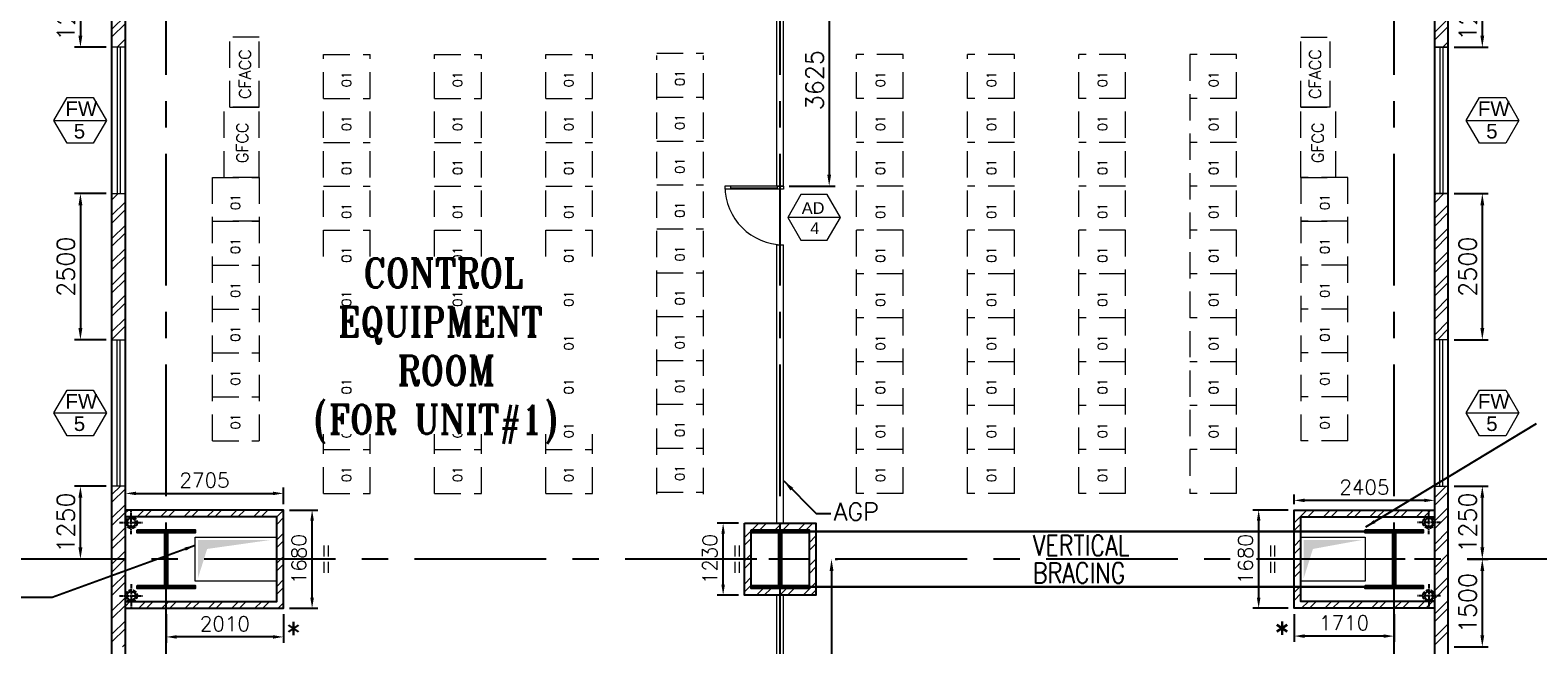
# Model space of a CAD drawing. Header units: inches. Extents: x 0 to 1564127, y -23460 to 23144100.
# Tile 130 of 215: x 535889 to 561673, y 159261 to 169768. Entities that reach past the tile are written whole.
import ezdxf
from ezdxf.enums import TextEntityAlignment as Align

# ---------------------------------------------------------------- set-up
doc = ezdxf.new("R2010")
doc.units = ezdxf.units.IN
doc.header["$LTSCALE"] = 1800
doc.header["$MEASUREMENT"] = 0
for name, pattern in [('CENTER', [2, 1.25, -0.25, 0.25, -0.25]), ('CENTER2', [1.125, 0.75, -0.125, 0.125, -0.125]), ('HIDDEN', [0.375, 0.25, -0.125]), ('HIDDEN2', [0.1875, 0.125, -0.0625])]:
    doc.linetypes.add(name, pattern=pattern)
doc.layers.get('0').update_dxf_attribs({"color": 253, "lineweight": 9})
for name, color, linetype in [('1', 7, 'Continuous'), ('BRACING', 1, 'HIDDEN'), ('CEN', 2, 'CENTER'), ('COL', 1, 'Continuous'), ('DIM', 4, 'Continuous'), ('GRID', 251, 'CENTER'), ('PNLT', 8, 'Continuous'), ('RAIN WATER', 6, 'Continuous'), ('TEXT', 3, 'Continuous'), ('WALL', 6, 'Continuous')]:
    doc.layers.add(name, color=color, linetype=linetype)
for name, color, linetype, lineweight in [('2CON', 1, 'Continuous', 13), ('A-DOOR', 31, 'Continuous', 9), ('A-DOOR-GLAZ', 31, 'Continuous', 18), ('A-WIN TAG', 3, 'Continuous', 13), ('A-WIN TAG TEXT', 3, 'Continuous', 13), ('HATCH-1', 252, 'Continuous', 9), ('LAYOUT', 8, 'Continuous', 9), ('LEADER', 4, 'Continuous', 15), ('OPENING EO', 2, 'Continuous', 18), ('PARTITION WALL', 4, 'Continuous', 9), ('PNL', 8, 'HIDDEN', 9), ('WALL HATCH', 251, 'Continuous', 13), ('WINDOW', 3, 'Continuous', 13)]:
    doc.layers.add(name, color=color, linetype=linetype, lineweight=lineweight)
doc.styles.add('ROAMNS', font='ROMANS.shx')
doc.styles.add('ROMANS', font='romans.shx')
doc.styles.add('ROMANT', font='romant')
doc.styles.get("Standard").update_dxf_attribs({"font": 'arial.ttf'})
doc.dimstyles.new('DIM INT 1', dxfattribs={"dimtxt": 300, "dimasz": 200, "dimexe": 100, "dimexo": 100, "dimgap": 100, "dimtad": 1, "dimdec": 0, "dimzin": 13, "dimdsep": 46, "dimlunit": 5, "dimtxsty": 'ROAMNS', "dimblk1": 'CLOSEDBLANK', "dimcen": 0.09, "dimclrd": 9, "dimclre": 9, "dimclrt": 4, "dimadec": 0, "dimazin": 0, "dimtfac": 1, "dimtdec": 0, "dimtix": 1, "dimtmove": 2, "dimatfit": 3, "dimfxl": 1, "dimtolj": 1, "dimtzin": 13, "dimarcsym": 0})
doc.dimstyles.new('DIM INT 2.5', dxfattribs={"dimtxt": 250, "dimasz": 180, "dimexe": 100, "dimexo": 100, "dimgap": 100, "dimtad": 1, "dimdec": 0, "dimzin": 13, "dimdsep": 46, "dimlunit": 5, "dimtxsty": 'ROAMNS', "dimcen": 0.09, "dimclrd": 9, "dimclre": 9, "dimclrt": 4, "dimadec": 0, "dimazin": 0, "dimtfac": 1, "dimtdec": 0, "dimtix": 1, "dimtmove": 2, "dimatfit": 3, "dimfxl": 1, "dimtolj": 1, "dimtzin": 13, "dimarcsym": 0})

# ---------------------------------------------------------------- blocks, each defined once
blk = doc.blocks.new('D E F G-ROW COLUMN UNIT2')
at = {"layer": 'COL'}
h = blk.add_hatch(dxfattribs=at)
h.set_pattern_fill('ANSI31', color=256, scale=200, angle=180, style=0)
h.set_pattern_definition([(225, (-557328.912, -127499.994), (17.6776695, -17.6776695), [])])
h.paths.add_polyline_path([(495, 500), (0, 500), (0, 446), (22, 450), (495, 450)])
h.paths.add_polyline_path([(0, 500), (-495, 500), (-495, 450), (0, 450)])
h.paths.add_polyline_path([(0, 450), (-22, 450), (-22, 0), (0, 0)])
h.paths.add_polyline_path([(22, 450), (0, 450), (0, 0), (22, 0)])
h.paths.add_polyline_path([(0, 0), (-22, 0), (-22, -450), (0, -450)])
h.paths.add_polyline_path([(22, 0), (0, 0), (0, -450), (22, -450)])
h.paths.add_polyline_path([(0, -450), (0, -500), (-495, -500), (-495, -450)])
h.paths.add_polyline_path([(495, -450), (0, -450), (0, -500), (495, -500)])
at = {"layer": 'CEN'}
for p, q in [((0, -500), (0, 500)), ((192, 0), (-192, 0))]:
    blk.add_line(p, q, dxfattribs=at)
at = {"layer": 'COL'}
for points in [[(-495, 500), (495, 500), (495, 450), (-495, 450)], [(-22, 450), (22, 450), (22, -450), (-22, -450)], [(-495, -450), (495, -450), (495, -500), (-495, -500)]]:
    blk.add_lwpolyline(points, close=True, dxfattribs=at)
blk = doc.blocks.new('CCR 412')
at = {"layer": 'LAYOUT'}
for p, q in [((11593, 30725), (12093, 30725)), ((30407, 30725), (29907, 30725))]:
    blk.add_line(p, q, dxfattribs=at)
at = {"layer": 'PNL'}
for p, q in [((11593, 30725), (11593, 31925)), ((12093, 31925), (11593, 31925)), ((12093, 30725), (12093, 31925)), ((29907, 31925), (30407, 31925)), ((29907, 30725), (29907, 31925)), ((30407, 30725), (30407, 31925)), ((13193, 24125), (13193, 31625)), ((13193, 31625), (13993, 31625)), ((13993, 24125), (13993, 31625)), ((15093, 24125), (15093, 31625)), ((15093, 31625), (15893, 31625)), ((15893, 24125), (15893, 31625)), ((16993, 24125), (16993, 31625)), ((16993, 31625), (17793, 31625)), ((17793, 24125), (17793, 31625)), ((18893, 31647), (19693, 31647)), ((18893, 24110), (18893, 31610)), ((19693, 24110), (19693, 31610)), ((23107, 31625), (22307, 31625)), ((22307, 24125), (22307, 31625)), ((23107, 24125), (23107, 31625)), ((25007, 31625), (24207, 31625)), ((24207, 24125), (24207, 31625)), ((25007, 24125), (25007, 31625)), ((26907, 31625), (26107, 31625)), ((26107, 24125), (26107, 31625)), ((26907, 24125), (26907, 31625)), ((28807, 31625), (28007, 31625)), ((28007, 31625), (28007, 24125)), ((28807, 24125), (28807, 31625)), ((12093, 30725), (11493, 30725)), ((11493, 29525), (11493, 30725)), ((12093, 30725), (11593, 30725)), ((12093, 29525), (12093, 30725)), ((13193, 30875), (13993, 30875)), ((15093, 30875), (15893, 30875)), ((16993, 30875), (17793, 30875)), ((18893, 30897), (19693, 30897)), ((23107, 30875), (22307, 30875)), ((25007, 30875), (24207, 30875)), ((26907, 30875), (26107, 30875)), ((28807, 30875), (28007, 30875)), ((29907, 30725), (30407, 30725)), ((29907, 30725), (30507, 30725)), ((29907, 29525), (29907, 30725)), ((30507, 29525), (30507, 30725)), ((13193, 30125), (13993, 30125)), ((15093, 30125), (15893, 30125)), ((16993, 30125), (17793, 30125)), ((18893, 30147), (19693, 30147)), ((23107, 30125), (22307, 30125)), ((25007, 30125), (24207, 30125)), ((26907, 30125), (26107, 30125)), ((28807, 30125), (28007, 30125)), ((11293, 25025), (11293, 29525)), ((11293, 29525), (12093, 29525)), ((12093, 29525), (11493, 29525)), ((12093, 29525), (12093, 25025)), ((18893, 29397), (19693, 29397)), ((29907, 29525), (29907, 25025)), ((30707, 29525), (29907, 29525)), ((29907, 29525), (30507, 29525)), ((30707, 25025), (30707, 29525)), ((13193, 29375), (13993, 29375)), ((15093, 29375), (15893, 29375)), ((16993, 29375), (17793, 29375)), ((23107, 29375), (22307, 29375)), ((25007, 29375), (24207, 29375)), ((26907, 29375), (26107, 29375)), ((28807, 29375), (28007, 29375)), ((11293, 28775), (12093, 28775)), ((12093, 28775), (11493, 28775)), ((13193, 28625), (13993, 28625)), ((15093, 28625), (15893, 28625)), ((16993, 28625), (17793, 28625)), ((18893, 28647), (19693, 28647)), ((23107, 28625), (22307, 28625)), ((25007, 28625), (24207, 28625)), ((26907, 28625), (26107, 28625)), ((28807, 28625), (28007, 28625)), ((30707, 28775), (29907, 28775)), ((29907, 28775), (30507, 28775)), ((11293, 28025), (12093, 28025)), ((13193, 27875), (13993, 27875)), ((15093, 27875), (15893, 27875)), ((16993, 27875), (17793, 27875)), ((18893, 27897), (19693, 27897)), ((23107, 27875), (22307, 27875)), ((25007, 27875), (24207, 27875)), ((26907, 27875), (26107, 27875)), ((28807, 27875), (28007, 27875)), ((30707, 28025), (29907, 28025)), ((11293, 27275), (12093, 27275)), ((13193, 27125), (13993, 27125)), ((15093, 27125), (15893, 27125)), ((16993, 27125), (17793, 27125)), ((18893, 27147), (19693, 27147)), ((23107, 27125), (22307, 27125)), ((25007, 27125), (24207, 27125)), ((26907, 27125), (26107, 27125)), ((28807, 27125), (28007, 27125)), ((30707, 27275), (29907, 27275)), ((11293, 26525), (12093, 26525)), ((13193, 26375), (13993, 26375)), ((15093, 26375), (15893, 26375)), ((16993, 26375), (17793, 26375)), ((18893, 26397), (19693, 26397)), ((23107, 26375), (22307, 26375)), ((25007, 26375), (24207, 26375)), ((26907, 26375), (26107, 26375)), ((28807, 26375), (28007, 26375)), ((30707, 26525), (29907, 26525)), ((11293, 25775), (12093, 25775)), ((13193, 25625), (13993, 25625)), ((15093, 25625), (15893, 25625)), ((16993, 25625), (17793, 25625)), ((18893, 25647), (19693, 25647)), ((23107, 25625), (22307, 25625)), ((25007, 25625), (24207, 25625)), ((26907, 25625), (26107, 25625)), ((28807, 25625), (28007, 25625)), ((30707, 25775), (29907, 25775)), ((11293, 25025), (12093, 25025)), ((30707, 25025), (29907, 25025)), ((13193, 24875), (13993, 24875)), ((15093, 24875), (15893, 24875)), ((16993, 24875), (17793, 24875)), ((18893, 24897), (19693, 24897)), ((23107, 24875), (22307, 24875)), ((25007, 24875), (24207, 24875)), ((26907, 24875), (26107, 24875)), ((28807, 24875), (28007, 24875)), ((13193, 24125), (13993, 24125)), ((15093, 24125), (15893, 24125)), ((16993, 24125), (17793, 24125)), ((18893, 24147), (19693, 24147)), ((23107, 24125), (22307, 24125)), ((25007, 24125), (24207, 24125)), ((26907, 24125), (26107, 24125)), ((28807, 24125), (28007, 24125))]:
    blk.add_line(p, q, dxfattribs=at)
at = {"layer": 'PNL', "style": 'ROMANS'}
for p in [(13665, 31067), (15565, 31067), (17465, 31067), (19365, 31088), (22795, 31067), (24695, 31067), (26595, 31067), (28495, 31067), (13665, 30317), (15565, 30317), (17465, 30317), (19365, 30338), (22795, 30317), (24695, 30317), (26595, 30317), (28495, 30317), (13665, 29567), (15565, 29567), (17465, 29567), (19365, 29588), (22795, 29567), (24695, 29567), (26595, 29567), (28495, 29567), (11765, 28967), (30395, 28967), (13665, 28817), (15565, 28817), (17465, 28817), (19365, 28838), (22795, 28817), (24695, 28817), (26595, 28817), (28495, 28817), (11765, 28217), (30395, 28217), (13665, 28067), (15565, 28067), (17465, 28067), (19365, 28088), (22795, 28067), (24695, 28067), (26595, 28067), (28495, 28067), (11765, 27467), (30395, 27467), (13665, 27317), (15565, 27317), (17465, 27317), (19365, 27338), (22795, 27317), (24695, 27317), (26595, 27317), (28495, 27317), (11765, 26717), (19365, 26588), (30395, 26717), (13665, 26567), (15565, 26567), (17465, 26567), (22795, 26567), (24695, 26567), (26595, 26567), (28495, 26567), (11765, 25967), (13665, 25817), (15565, 25817), (17465, 25817), (19365, 25838), (22795, 25817), (24695, 25817), (26595, 25817), (28495, 25817), (30395, 25967), (11765, 25217), (13665, 25067), (15565, 25067), (17465, 25067), (19365, 25088), (22795, 25067), (24695, 25067), (26595, 25067), (28495, 25067), (30395, 25217), (13665, 24317), (15565, 24317), (17465, 24317), (19365, 24338), (22795, 24317), (24695, 24317), (26595, 24317)]:
    blk.add_text('01', height=160, rotation=90, dxfattribs=at).set_placement(p)
at = {"layer": 'PNL', "char_height": 200, "width": 511.88, "rotation": 90, "style": 'ROMANS'}
for insert, attachment_point in [((11904, 29769), 7), ((30096, 29769), 1)]:
    blk.add_mtext('GFCC', dxfattribs=dict(at, insert=insert, attachment_point=attachment_point))
at = {"layer": 'PNLT', "ltscale": 1000, "char_height": 200, "width": 511.88, "rotation": 90, "style": 'ROMANS'}
for insert, attachment_point in [((11950, 30868), 7), ((30050, 30868), 1)]:
    blk.add_mtext('CFACC', dxfattribs=dict(at, insert=insert, attachment_point=attachment_point))
blk = doc.blocks.new('*D1119')
at = {"layer": 'A-DOOR', "color": 9, "lineweight": -2, "transparency": 16777216}
for p, q in [((560455, 170725), (560823, 170725)), ((560723, 170525), (560723, 169675)), ((560239, 169475), (560823, 169475))]:
    blk.add_line(p, q, dxfattribs=at)
at = {"layer": 'A-DOOR', "color": 9, "transparency": 16777216}
for points in [[(560690, 170525), (560756, 170525), (560723, 170725)], [(560690, 169675), (560756, 169675), (560723, 169475)]]:
    blk.add_solid(points, dxfattribs=at)
at = {"layer": 'Defpoints', "color": 0, "transparency": 16777216}
for p in [(560355, 170725), (560139, 169475), (560723, 169475)]:
    blk.add_point(p, dxfattribs=at)
at = {"layer": 'A-DOOR', "color": 4, "transparency": 16777216, "insert": (560473, 170100), "char_height": 300, "attachment_point": 5, "rotation": 90, "style": 'ROAMNS'}
blk.add_mtext('\\A1;1250', dxfattribs=at)
blk = doc.blocks.new('_ClosedBlank')
at = {"color": 0, "linetype": 'ByBlock', "lineweight": -2}
for p, q in [((-1, 0.17), (0, 0)), ((-1, 0.17), (-1, -0.17)), ((0, 0), (-1, -0.17))]:
    blk.add_line(p, q, dxfattribs=at)
blk = doc.blocks.new('*D1120')
at = {"layer": 'A-DOOR', "color": 9, "lineweight": -2, "transparency": 16777216}
for p, q in [((560239, 166975), (560823, 166975)), ((560723, 166775), (560723, 164675)), ((560239, 164475), (560823, 164475))]:
    blk.add_line(p, q, dxfattribs=at)
at = {"layer": 'A-DOOR', "color": 9, "transparency": 16777216}
for points in [[(560690, 166775), (560756, 166775), (560723, 166975)], [(560690, 164675), (560756, 164675), (560723, 164475)]]:
    blk.add_solid(points, dxfattribs=at)
at = {"layer": 'Defpoints', "color": 0, "transparency": 16777216}
for p in [(560139, 166975), (560139, 164475), (560723, 164475)]:
    blk.add_point(p, dxfattribs=at)
at = {"layer": 'A-DOOR', "color": 4, "transparency": 16777216, "insert": (560473, 165725), "char_height": 300, "attachment_point": 5, "rotation": 90, "style": 'ROAMNS'}
blk.add_mtext('\\A1;2500', dxfattribs=at)
blk = doc.blocks.new('*D1121')
at = {"layer": 'A-DOOR', "color": 9, "lineweight": -2, "transparency": 16777216}
for p, q in [((560239, 161975), (560823, 161975)), ((560723, 161775), (560723, 160925)), ((560468, 160725), (560823, 160725))]:
    blk.add_line(p, q, dxfattribs=at)
at = {"layer": 'A-DOOR', "color": 9, "transparency": 16777216}
for points in [[(560690, 161775), (560756, 161775), (560723, 161975)], [(560690, 160925), (560756, 160925), (560723, 160725)]]:
    blk.add_solid(points, dxfattribs=at)
at = {"layer": 'Defpoints', "color": 0, "transparency": 16777216}
for p in [(560139, 161975), (560368, 160725), (560723, 160725)]:
    blk.add_point(p, dxfattribs=at)
at = {"layer": 'A-DOOR', "color": 4, "transparency": 16777216, "insert": (560473, 161350), "char_height": 300, "attachment_point": 5, "rotation": 90, "style": 'ROAMNS'}
blk.add_mtext('\\A1;1250', dxfattribs=at)
blk = doc.blocks.new('*D1122')
at = {"layer": 'A-DOOR', "color": 9, "lineweight": -2, "transparency": 16777216}
for p, q in [((560468, 160725), (560823, 160725)), ((560723, 160525), (560723, 159425)), ((560239, 159225), (560823, 159225))]:
    blk.add_line(p, q, dxfattribs=at)
at = {"layer": 'A-DOOR', "color": 9, "transparency": 16777216}
for points in [[(560690, 160525), (560756, 160525), (560723, 160725)], [(560690, 159425), (560756, 159425), (560723, 159225)]]:
    blk.add_solid(points, dxfattribs=at)
at = {"layer": 'Defpoints', "color": 0, "transparency": 16777216}
for p in [(560368, 160725), (560139, 159225), (560723, 159225)]:
    blk.add_point(p, dxfattribs=at)
at = {"layer": 'A-DOOR', "color": 4, "transparency": 16777216, "insert": (560473, 159975), "char_height": 300, "attachment_point": 5, "rotation": 90, "style": 'ROAMNS'}
blk.add_mtext('\\A1;1500', dxfattribs=at)
blk = doc.blocks.new('*D1127')
at = {"layer": 'A-DOOR', "color": 9, "lineweight": -2, "transparency": 16777216}
for p, q in [((537189, 170725), (536649, 170725)), ((536749, 170525), (536749, 169675)), ((537189, 169475), (536649, 169475))]:
    blk.add_line(p, q, dxfattribs=at)
at = {"layer": 'A-DOOR', "color": 9, "transparency": 16777216}
for points in [[(536715, 170525), (536782, 170525), (536749, 170725)], [(536715, 169675), (536782, 169675), (536749, 169475)]]:
    blk.add_solid(points, dxfattribs=at)
at = {"layer": 'Defpoints', "color": 0, "transparency": 16777216}
for p in [(537289, 170725), (536749, 169475), (537289, 169475)]:
    blk.add_point(p, dxfattribs=at)
at = {"layer": 'A-DOOR', "color": 4, "transparency": 16777216, "insert": (536499, 170100), "char_height": 300, "attachment_point": 5, "rotation": 90, "style": 'ROAMNS'}
blk.add_mtext('\\A1;1250', dxfattribs=at)
blk = doc.blocks.new('*D1128')
at = {"layer": 'A-DOOR', "color": 9, "lineweight": -2, "transparency": 16777216}
for p, q in [((537189, 166975), (536649, 166975)), ((536749, 166775), (536749, 164675)), ((537189, 164475), (536649, 164475))]:
    blk.add_line(p, q, dxfattribs=at)
at = {"layer": 'A-DOOR', "color": 9, "transparency": 16777216}
for points in [[(536715, 166775), (536782, 166775), (536749, 166975)], [(536715, 164675), (536782, 164675), (536749, 164475)]]:
    blk.add_solid(points, dxfattribs=at)
at = {"layer": 'Defpoints', "color": 0, "transparency": 16777216}
for p in [(537289, 166975), (536749, 164475), (537289, 164475)]:
    blk.add_point(p, dxfattribs=at)
at = {"layer": 'A-DOOR', "color": 4, "transparency": 16777216, "insert": (536499, 165725), "char_height": 300, "attachment_point": 5, "rotation": 90, "style": 'ROAMNS'}
blk.add_mtext('\\A1;2500', dxfattribs=at)
blk = doc.blocks.new('M_Single-Glass 1 - 1000 x 2100mm 2-291765-17_00M')
at = {"layer": 'A-DOOR', "lineweight": 18}
for p, q in [((449, 948), (449, 1050)), ((500, 1050), (449, 1050)), ((500, 948), (500, 1050)), ((449, 948), (500, 948)), ((449, 152), (500, 152)), ((449, 50), (449, 152)), ((500, 50), (449, 50)), ((500, 50), (500, 152))]:
    blk.add_line(p, q, dxfattribs=at)
at = {"layer": 'A-DOOR'}
for p, q in [((449, 152), (449, 948)), ((500, 152), (500, 948))]:
    blk.add_line(p, q, dxfattribs=at)
blk.add_arc((500, 50), 1000, 90, 180, dxfattribs=at)
at = {"layer": 'A-DOOR-GLAZ'}
blk.add_line((474.5, 948), (474.5, 152), dxfattribs=at)
blk = doc.blocks.new('*D1212')
at = {"layer": 'Defpoints', "color": 0, "transparency": 16777216}
for p in [(549719, 170725), (548771, 167100), (549554, 167100)]:
    blk.add_point(p, dxfattribs=at)
at = {"layer": 'DIM', "color": 9, "lineweight": -2, "transparency": 16777216}
for p, q in [((549619, 170725), (549454, 170725)), ((549554, 170525), (549554, 167300)), ((548871, 167100), (549654, 167100))]:
    blk.add_line(p, q, dxfattribs=at)
at = {"layer": 'DIM', "color": 9, "transparency": 16777216}
for points in [[(549521, 170525), (549587, 170525), (549554, 170725)], [(549521, 167300), (549587, 167300), (549554, 167100)]]:
    blk.add_solid(points, dxfattribs=at)
at = {"layer": 'DIM', "color": 4, "transparency": 16777216, "insert": (549304, 168913), "char_height": 300, "attachment_point": 5, "rotation": 90, "style": 'ROAMNS'}
blk.add_mtext('\\A1;3625', dxfattribs=at)
blk = doc.blocks.new('*D1213')
at = {"layer": 'Defpoints', "color": 0, "transparency": 16777216}
for p in [(549554, 160725), (548771, 156345), (549594, 156345)]:
    blk.add_point(p, dxfattribs=at)
at = {"layer": 'DIM', "color": 9, "lineweight": -2, "transparency": 16777216}
for p, q in [((549654, 160725), (549694, 160725)), ((549594, 160525), (549594, 156545)), ((548871, 156345), (549694, 156345))]:
    blk.add_line(p, q, dxfattribs=at)
at = {"layer": 'DIM', "color": 9, "transparency": 16777216}
for points in [[(549561, 160525), (549627, 160525), (549594, 160725)], [(549561, 156545), (549627, 156545), (549594, 156345)]]:
    blk.add_solid(points, dxfattribs=at)
at = {"layer": 'DIM', "color": 4, "transparency": 16777216, "insert": (549344, 158535), "char_height": 300, "attachment_point": 5, "rotation": 90, "style": 'ROAMNS'}
blk.add_mtext('\\A1;4380', dxfattribs=at)
blk = doc.blocks.new('*D1883')
at = {"layer": '1', "color": 9, "lineweight": -2, "transparency": 16777216}
for p, q in [((537519, 161665), (537519, 161949)), ((540224, 161665), (540224, 161949)), ((537699, 161849), (540044, 161849))]:
    blk.add_line(p, q, dxfattribs=at)
at = {"layer": '1', "color": 9, "transparency": 16777216}
for points in [[(537699, 161879), (537699, 161819), (537519, 161849)], [(540044, 161879), (540044, 161819), (540224, 161849)]]:
    blk.add_solid(points, dxfattribs=at)
at = {"layer": 'Defpoints', "color": 0, "transparency": 16777216}
for p in [(540224, 161849), (537519, 161565), (540224, 161565)]:
    blk.add_point(p, dxfattribs=at)
at = {"layer": '1', "color": 4, "transparency": 16777216, "insert": (538871, 162074), "char_height": 250, "attachment_point": 5, "style": 'ROAMNS'}
blk.add_mtext('\\A1;2705', dxfattribs=at)
blk = doc.blocks.new('*D1884')
at = {"layer": '1', "color": 9, "lineweight": -2, "transparency": 16777216}
for p, q in [((548004, 161340), (547640, 161340)), ((547740, 160290), (547740, 161160)), ((548004, 160110), (547640, 160110))]:
    blk.add_line(p, q, dxfattribs=at)
at = {"layer": '1', "color": 9, "transparency": 16777216}
for points in [[(547710, 161160), (547770, 161160), (547740, 161340)], [(547710, 160290), (547770, 160290), (547740, 160110)]]:
    blk.add_solid(points, dxfattribs=at)
at = {"layer": 'Defpoints', "color": 0, "transparency": 16777216}
for p in [(547740, 161340), (548104, 161340), (548104, 160110)]:
    blk.add_point(p, dxfattribs=at)
at = {"layer": '1', "color": 4, "transparency": 16777216, "char_height": 250, "attachment_point": 5, "rotation": 90, "style": 'ROAMNS'}
for s, insert in [('\\A1;1230', (547515, 160725)), ('\\A1;==', (547965, 160725))]:
    blk.add_mtext(s, dxfattribs=dict(at, insert=insert))
blk = doc.blocks.new('*D1885')
at = {"layer": '1', "color": 9, "lineweight": -2, "transparency": 16777216}
for p, q in [((540324, 161565), (540811, 161565)), ((540711, 160065), (540711, 161385)), ((540324, 159885), (540811, 159885))]:
    blk.add_line(p, q, dxfattribs=at)
at = {"layer": '1', "color": 9, "transparency": 16777216}
for points in [[(540681, 161385), (540741, 161385), (540711, 161565)], [(540681, 160065), (540741, 160065), (540711, 159885)]]:
    blk.add_solid(points, dxfattribs=at)
at = {"layer": 'Defpoints', "color": 0, "transparency": 16777216}
for p in [(540224, 161565), (540711, 161565), (540224, 159885)]:
    blk.add_point(p, dxfattribs=at)
at = {"layer": '1', "color": 4, "transparency": 16777216, "char_height": 250, "attachment_point": 5, "rotation": 90, "style": 'ROAMNS'}
for s, insert in [('\\A1;1680', (540486, 160725)), ('\\A1;==', (540936, 160725))]:
    blk.add_mtext(s, dxfattribs=dict(at, insert=insert))
blk = doc.blocks.new('*D1886')
at = {"layer": '1', "color": 9, "lineweight": -2, "transparency": 16777216}
for p, q in [((557504, 161665), (557504, 161830)), ((559729, 161730), (557684, 161730)), ((559909, 161665), (559909, 161830))]:
    blk.add_line(p, q, dxfattribs=at)
at = {"layer": '1', "color": 9, "transparency": 16777216}
for points in [[(557684, 161760), (557684, 161700), (557504, 161730)], [(559729, 161760), (559729, 161700), (559909, 161730)]]:
    blk.add_solid(points, dxfattribs=at)
at = {"layer": 'Defpoints', "color": 0, "transparency": 16777216}
for p in [(557504, 161730), (557504, 161565), (559909, 161565)]:
    blk.add_point(p, dxfattribs=at)
at = {"layer": '1', "color": 4, "transparency": 16777216, "insert": (558706, 161955), "char_height": 250, "attachment_point": 5, "style": 'ROAMNS'}
blk.add_mtext('\\A1;2405', dxfattribs=at)
blk = doc.blocks.new('*D1887')
at = {"layer": '1', "color": 9, "lineweight": -2, "transparency": 16777216}
for p, q in [((557404, 161565), (556798, 161565)), ((556898, 161385), (556898, 160065)), ((557404, 159885), (556798, 159885))]:
    blk.add_line(p, q, dxfattribs=at)
at = {"layer": '1', "color": 9, "transparency": 16777216}
for points in [[(556868, 161385), (556928, 161385), (556898, 161565)], [(556868, 160065), (556928, 160065), (556898, 159885)]]:
    blk.add_solid(points, dxfattribs=at)
at = {"layer": 'Defpoints', "color": 0, "transparency": 16777216}
for p in [(557504, 161565), (556898, 159885), (557504, 159885)]:
    blk.add_point(p, dxfattribs=at)
at = {"layer": '1', "color": 4, "transparency": 16777216, "char_height": 250, "attachment_point": 5, "rotation": 90, "style": 'ROAMNS'}
for s, insert in [('\\A1;1680', (556673, 160725)), ('\\A1;==', (557123, 160725))]:
    blk.add_mtext(s, dxfattribs=dict(at, insert=insert))
blk = doc.blocks.new('*D1888')
at = {"layer": '1', "color": 9, "lineweight": -2, "transparency": 16777216}
for p, q in [((538214, 159785), (538214, 159296)), ((540224, 159785), (540224, 159296)), ((540044, 159396), (538394, 159396))]:
    blk.add_line(p, q, dxfattribs=at)
at = {"layer": '1', "color": 9, "transparency": 16777216}
for points in [[(538394, 159426), (538394, 159366), (538214, 159396)], [(540044, 159426), (540044, 159366), (540224, 159396)]]:
    blk.add_solid(points, dxfattribs=at)
at = {"layer": 'Defpoints', "color": 0, "transparency": 16777216}
for p in [(538214, 159885), (540224, 159885), (538214, 159396)]:
    blk.add_point(p, dxfattribs=at)
at = {"layer": '1', "color": 4, "transparency": 16777216, "insert": (539219, 159621), "char_height": 250, "attachment_point": 5, "style": 'ROAMNS'}
blk.add_mtext('\\A1;2010', dxfattribs=at)
blk = doc.blocks.new('*D1889')
at = {"layer": '1', "color": 9, "lineweight": -2, "transparency": 16777216}
for p, q in [((557504, 159785), (557504, 159310)), ((559214, 159785), (559214, 159310)), ((559034, 159410), (557684, 159410))]:
    blk.add_line(p, q, dxfattribs=at)
at = {"layer": '1', "color": 9, "transparency": 16777216}
for points in [[(557684, 159440), (557684, 159380), (557504, 159410)], [(559034, 159440), (559034, 159380), (559214, 159410)]]:
    blk.add_solid(points, dxfattribs=at)
at = {"layer": 'Defpoints', "color": 0, "transparency": 16777216}
for p in [(557504, 159885), (559214, 159885), (557504, 159410)]:
    blk.add_point(p, dxfattribs=at)
at = {"layer": '1', "color": 4, "transparency": 16777216, "insert": (558359, 159635), "char_height": 250, "attachment_point": 5, "style": 'ROAMNS'}
blk.add_mtext('\\A1;1710', dxfattribs=at)
blk = doc.blocks.new('*D1897')
at = {"layer": 'A-DOOR', "color": 9, "lineweight": -2, "transparency": 16777216}
for p, q in [((537189, 161975), (536649, 161975)), ((536749, 160925), (536749, 161775)), ((537189, 160725), (536649, 160725))]:
    blk.add_line(p, q, dxfattribs=at)
at = {"layer": 'A-DOOR', "color": 9, "transparency": 16777216}
for points in [[(536715, 161775), (536782, 161775), (536749, 161975)], [(536715, 160925), (536782, 160925), (536749, 160725)]]:
    blk.add_solid(points, dxfattribs=at)
at = {"layer": 'Defpoints', "color": 0, "transparency": 16777216}
for p in [(536749, 161975), (537289, 161975), (537289, 160725)]:
    blk.add_point(p, dxfattribs=at)
at = {"layer": 'A-DOOR', "color": 4, "transparency": 16777216, "insert": (536499, 161350), "char_height": 300, "attachment_point": 5, "rotation": 90, "style": 'ROAMNS'}
blk.add_mtext('\\A1;1250', dxfattribs=at)

msp = doc.modelspace()

# ---------------------------------------------------------------- hatches: boundary and pattern name
at = {"layer": 'WALL HATCH'}
h = msp.add_hatch(dxfattribs=at)
h.set_pattern_fill('ANSI32', color=256, scale=750, style=0)
h.set_pattern_definition([(45, (0, 15), (-198.87378, 198.87378), []), (45, (132.58, 15), (-198.87378, 198.87378), [])])
h.paths.add_polyline_path([(559213.7, 181605.31), (548713.7, 181605.31), (548713.7, 181375.31), (559213.7, 181375.31)])
h.paths.add_polyline_path([(560138.7, 181605.31), (559213.7, 181605.31), (559213.7, 181375.31), (559908.7, 181375.31), (559908.7, 180740.31), (560138.7, 180740.31)])
h.paths.add_polyline_path([(538213.7, 181605.31), (537288.7, 181605.31), (537288.7, 180740.31), (537518.7, 180740.31), (537518.7, 181375.31), (538213.7, 181375.31)])
h.paths.add_polyline_path([(547963.7, 181605.31), (547963.7, 181375.31), (548713.7, 181375.31), (548713.7, 181605.31)])
h.paths.add_polyline_path([(546763.7, 181375.31), (546763.7, 181605.31), (538213.7, 181605.31), (538213.7, 181375.31)])
edge = h.paths.add_edge_path()
edge.add_line((559908.7, 167540.47), (559908.7, 160740.31))
edge.add_line((559908.7, 160740.31), (560138.7, 160740.31))
edge.add_line((560138.7, 160740.31), (560138.7, 161975.31))
edge.add_line((560138.7, 161975.31), (559908.7, 161975.31))
h.paths.add_polyline_path([(560138.7, 150225.31), (559908.7, 150225.31), (559908.7, 149375.31), (560138.7, 149375.31)])
h.paths.add_polyline_path([(559908.7, 159225.31), (560138.7, 159225.31), (560138.7, 160740.31), (559908.7, 160740.31)])
h.paths.add_polyline_path([(560138.7, 156225.31), (559908.7, 156225.31), (559908.7, 153225.31), (560138.7, 153225.31)])
h.paths.add_polyline_path([(559908.7, 169475.31), (560138.7, 169475.31), (560138.7, 170740.31), (559908.7, 170740.31)])
h.paths.add_polyline_path([(560138.7, 166975.31), (559908.7, 166975.31), (559908.7, 164475.31), (560138.7, 164475.31)])
h.paths.add_polyline_path([(560138.7, 171975.31), (559908.7, 171975.31), (559908.7, 170740.31), (560138.7, 170740.31)])
h.paths.add_polyline_path([(559908.7, 179475.31), (560138.7, 179475.31), (560138.7, 180740.31), (559908.7, 180740.31)])
h.paths.add_polyline_path([(560138.7, 176475.31), (559908.7, 176475.31), (559908.7, 174975.31), (560138.7, 174975.31)])
h.paths.add_polyline_path([(537288.7, 179475.31), (537518.7, 179475.31), (537518.7, 180740.31), (537288.7, 180740.31)])
h.paths.add_polyline_path([(537518.7, 171975.31), (537288.7, 171975.31), (537288.7, 170740.31), (537518.7, 170740.31)])
h.paths.add_polyline_path([(537288.7, 174975.31), (537518.7, 174975.31), (537518.7, 176475.31), (537288.7, 176475.31)])
h.paths.add_polyline_path([(537288.7, 169475.31), (537518.7, 169475.31), (537518.7, 170740.31), (537288.7, 170740.31)])
h.paths.add_polyline_path([(537518.7, 161975.31), (537288.7, 161975.31), (537288.7, 160740.31), (537518.7, 160740.31)])
h.paths.add_polyline_path([(537288.7, 164475.31), (537518.7, 164475.31), (537518.7, 166975.31), (537288.7, 166975.31)])
h.paths.add_polyline_path([(537288.7, 159225.31), (537518.7, 159225.31), (537518.7, 160740.31), (537288.7, 160740.31)])
h.paths.add_polyline_path([(537518.7, 150225.31), (537288.7, 150225.31), (537288.7, 149605.31), (526788.7, 149605.31), (526788.7, 149390.31), (537518.7, 149390.31)])
h.paths.add_polyline_path([(537288.7, 153225.31), (537518.7, 153225.31), (537518.7, 156225.31), (537288.7, 156225.31)])
h = msp.add_hatch(dxfattribs=at)
h.set_pattern_fill('ANSI32', color=256, scale=750, style=0)
h.paths.add_polyline_path([(540223.7, 161565.31), (537518.7, 161565.31), (537518.7, 161450.31), (540108.7, 161450.31), (540108.7, 160000.31), (537518.7, 160000.31), (537518.7, 159885.31), (540223.7, 159885.31)])
h = msp.add_hatch(dxfattribs=at)
h.set_pattern_fill('ANSI32', color=256, scale=750, style=0)
h.paths.add_polyline_path([(557618.7, 161450.31), (559908.7, 161450.31), (559908.7, 161565.31), (557503.7, 161565.31), (557503.7, 159885.31), (559908.7, 159885.31), (559908.7, 160000.31), (557618.7, 160000.31)])
h = msp.add_hatch(dxfattribs=at)
h.set_pattern_fill('ANSI32', color=256, scale=750, style=0)
h.paths.add_polyline_path([(549323.7, 161340.31), (548103.7, 161340.31), (548103.7, 160110.31), (549323.7, 160110.31)])
h.paths.add_polyline_path([(548218.7, 160225.31), (548218.7, 161225.31), (549208.7, 161225.31), (549208.7, 160225.31)], flags=16)

# ---------------------------------------------------------------- linework, layer by layer
at = {"layer": '2CON'}
for p, q in [((536294.44, 168225.31), (537194.44, 168225.31)), ((560448.54, 168225.31), (561348.54, 168225.31)), ((549744.74, 166567.2), (548844.74, 166567.2)), ((536294.44, 163225.31), (537194.44, 163225.31)), ((560448.54, 163225.31), (561348.54, 163225.31))]:
    msp.add_line(p, q, dxfattribs=at)
at = {"layer": 'A-WIN TAG'}
for points in [[(536969.44, 168615.02), (537194.44, 168225.31), (536969.44, 167835.6), (536519.44, 167835.6), (536294.44, 168225.31), (536519.44, 168615.02)], [(561123.54, 168615.02), (561348.54, 168225.31), (561123.54, 167835.6), (560673.54, 167835.6), (560448.54, 168225.31), (560673.54, 168615.02)], [(549069.74, 166956.91), (548844.74, 166567.2), (549069.74, 166177.49), (549519.74, 166177.49), (549744.74, 166567.2), (549519.74, 166956.91)], [(536969.44, 163615.02), (537194.44, 163225.31), (536969.44, 162835.6), (536519.44, 162835.6), (536294.44, 163225.31), (536519.44, 163615.02)], [(561123.54, 163615.02), (561348.54, 163225.31), (561123.54, 162835.6), (560673.54, 162835.6), (560448.54, 163225.31), (560673.54, 163615.02)]]:
    msp.add_lwpolyline(points, close=True, dxfattribs=at)
at = {"layer": 'BRACING', "const_width": 40}
for points in [[(549208.7, 161200.31), (558718.7, 161200.31)], [(549208.7, 160250.31), (558718.7, 160250.31)]]:
    msp.add_lwpolyline(points, dxfattribs=at)
at = {"layer": 'GRID'}
for p, q in [((538213.7, 86204.51), (538213.7, 183222.97)), ((548713.7, 86204.51), (548713.7, 183222.97)), ((559213.7, 86204.51), (559213.7, 183222.97)), ((562713.7, 160725.31), (522413.7, 160725.31))]:
    msp.add_line(p, q, dxfattribs=at)
at = {"layer": 'HATCH-1'}
for points in [[(539981.94, 161050.31), (538758.7, 161050.31), (538915.79, 160899.75), (538758.7, 160398.93)], [(558651.62, 161050.31), (557668.7, 161050.31), (557825.79, 160899.75), (557668.7, 160398.93)]]:
    msp.add_solid(points, dxfattribs=at)
at = {"layer": 'OPENING EO'}
for points in [[(538708.7, 160350.31), (538708.7, 161100.31), (540108.7, 161100.31), (540108.7, 160350.31)], [(557618.7, 160350.31), (557618.7, 161100.31), (558718.7, 161100.31), (558718.7, 160350.31)]]:
    msp.add_lwpolyline(points, close=True, dxfattribs=at)
at = {"layer": 'PARTITION WALL'}
for p, q in [((548656.2, 167100.31), (548656.2, 170110.31)), ((548771.2, 167100.31), (548771.2, 170110.31)), ((548656.2, 167100.31), (548771.2, 167100.31)), ((548656.2, 166100.31), (548771.2, 166100.31)), ((548771.2, 161225.31), (548656.2, 161225.31)), ((548656.2, 160225.31), (548771.2, 160225.31)), ((548656.2, 156345.47), (548656.2, 160110.31)), ((548771.2, 156345.47), (548771.2, 160110.31))]:
    msp.add_line(p, q, dxfattribs=at)
at = {"layer": 'RAIN WATER', "linetype": 'CENTER2', "ltscale": 0.05}
for p, q in [((537618.54, 161150.31), (537618.54, 161550.31)), ((559808.54, 161150.31), (559808.54, 161550.31)), ((537418.54, 161350.31), (537818.54, 161350.31)), ((560008.54, 161350.31), (559608.54, 161350.31)), ((537618.7, 160300.31), (537618.7, 159900.31)), ((559808.7, 160300.31), (559808.7, 159900.31)), ((537418.7, 160100.31), (537818.7, 160100.31)), ((560008.7, 160100.31), (559608.7, 160100.31))]:
    msp.add_line(p, q, dxfattribs=at)
at = {"layer": 'RAIN WATER', "linetype": 'HIDDEN2', "ltscale": 0.25}
for centre in [(537618.54, 161350.31), (559808.54, 161350.31), (537618.7, 160100.31), (559808.7, 160100.31)]:
    msp.add_circle(centre, 100, dxfattribs=at)
at = {"layer": 'RAIN WATER', "ltscale": 0.25}
for centre in [(537618.54, 161350.31), (559808.54, 161350.31), (537618.7, 160100.31), (559808.7, 160100.31)]:
    msp.add_circle(centre, 75, dxfattribs=at)
at = {"layer": 'WALL'}
for p, q in [((537288.7, 149605.31), (537288.7, 181605.31)), ((560138.7, 149605.31), (560138.7, 181605.31)), ((537518.7, 149390.31), (537518.7, 181375.31)), ((559908.7, 149375.31), (559908.7, 181375.31))]:
    msp.add_line(p, q, dxfattribs=at)
for points in [[(537518.7, 159885.31), (540223.7, 159885.31), (540223.7, 161565.31), (537518.7, 161565.31)], [(537518.7, 160000.31), (540108.7, 160000.31), (540108.7, 161450.31), (537518.7, 161450.31)], [(559908.7, 159885.31), (557503.7, 159885.31), (557503.7, 161565.31), (559908.7, 161565.31)], [(559908.7, 160000.31), (557618.7, 160000.31), (557618.7, 161450.31), (559908.7, 161450.31)]]:
    msp.add_lwpolyline(points, dxfattribs=at)
for points in [[(548103.7, 161340.31), (549323.7, 161340.31), (549323.7, 160110.31), (548103.7, 160110.31)], [(548218.7, 161225.31), (549208.7, 161225.31), (549208.7, 160225.31), (548218.7, 160225.31)]]:
    msp.add_lwpolyline(points, close=True, dxfattribs=at)
at = {"layer": 'WINDOW', "ltscale": 100}
for p, q in [((537380.08, 169475.31), (537380.08, 166975.31)), ((537430.08, 169475.31), (537430.08, 166975.31)), ((559997.32, 169475.31), (559997.32, 166975.31)), ((560047.32, 169475.31), (560047.32, 166975.31)), ((537380.08, 161975.31), (537380.08, 164475.31)), ((537430.08, 161975.31), (537430.08, 164475.31)), ((559997.32, 161975.31), (559997.32, 164475.31)), ((560047.32, 161975.31), (560047.32, 164475.31))]:
    msp.add_line(p, q, dxfattribs=at)
for points in [[(537288.7, 166975.31), (537518.7, 166975.31), (537518.7, 169475.31), (537288.7, 169475.31)], [(560138.7, 166975.31), (559908.7, 166975.31), (559908.7, 169475.31), (560138.7, 169475.31)], [(559908.7, 166975.31), (560138.7, 166975.31), (560138.7, 169475.31), (559908.7, 169475.31)], [(537288.7, 164475.31), (537518.7, 164475.31), (537518.7, 161975.31), (537288.7, 161975.31)], [(560138.7, 164475.31), (559908.7, 164475.31), (559908.7, 161975.31), (560138.7, 161975.31)]]:
    msp.add_lwpolyline(points, close=True, dxfattribs=at)

# ---------------------------------------------------------------- block references
at = {"layer": 'A-DOOR', "rotation": 90}
msp.add_blockref('M_Single-Glass 1 - 1000 x 2100mm 2-291765-17_00M', (548821.2, 166600.31), dxfattribs=at)
at = {"layer": 'COL'}
for p in [(538213.7, 160725.31), (548713.7, 160725.31), (559213.7, 160725.31)]:
    msp.add_blockref('D E F G-ROW COLUMN UNIT2', p, dxfattribs=at)
at = {"layer": 'PARTITION WALL'}
msp.add_blockref('CCR 412', (527713.7, 137725.31), dxfattribs=at)

# ---------------------------------------------------------------- texts
at = {"layer": 'A-WIN TAG'}
for s, p in [('AD', (549278.98, 166727.16)), ('4', (549306.33, 166381.33))]:
    msp.add_text(s, height=200, dxfattribs=at).set_placement(p, align=Align.MIDDLE)
at = {"layer": 'A-WIN TAG TEXT'}
for s, p in [('FW', (536764.14, 168425.25)), ('FW', (560918.23, 168425.25)), ('5', (536732.85, 168039.44)), ('5', (560886.95, 168039.44)), ('FW', (536764.14, 163425.25)), ('FW', (560918.23, 163425.25)), ('5', (536732.85, 163039.44)), ('5', (560886.95, 163039.44))]:
    msp.add_text(s, height=250, dxfattribs=at).set_placement(p, align=Align.MIDDLE)
at = {"layer": 'TEXT', "style": 'ROMANS'}
for p in [(540253.66, 159253.62), (557160.23, 159259.91)]:
    msp.add_text('*', height=400, dxfattribs=at).set_placement(p)
at = {"layer": 'TEXT', "insert": (549634.1, 161686.79), "char_height": 300, "width": 5971.4286, "attachment_point": 1, "style": 'ROMANS'}
msp.add_mtext('AGP', dxfattribs=at)
at = {"layer": 'TEXT', "insert": (553034.04, 161135.31), "char_height": 350, "width": 1838.5567, "attachment_point": 1, "line_spacing_factor": 0.805714, "style": 'ROMANS'}
msp.add_mtext('{\\W0.8;VERTICAL BRACING}', dxfattribs=at)

# ---------------------------------------------------------------- dimensions: what is measured, and where the dimension line sits
at = {"layer": '1'}
for base, p1, p2, picture, middle in [((540711.34, 161565.31), (540223.7, 159885.31), (540223.7, 161565.31), '*D1885', (540711.34, 160725.31)), ((556897.93, 159885.31), (557503.7, 161565.31), (557503.7, 159885.31), '*D1887', (556897.93, 160725.31)), ((547740.01, 161340.31), (548103.7, 160110.31), (548103.7, 161340.31), '*D1884', (547740.01, 160725.31))]:
    dim = msp.add_linear_dim(base=base, p1=p1, p2=p2, angle=90, text='<>\\X==', dimstyle='DIM INT 2.5', dxfattribs=at)
    dim.commit()
    dim.dimension.update_dxf_attribs({"geometry": picture, "text_midpoint": middle})
for base, p1, p2, picture, middle in [((538213.7, 159396.02), (540223.7, 159885.31), (538213.7, 159885.31), '*D1888', (539218.7, 159621.02)), ((557503.7, 159410.08), (559213.7, 159885.31), (557503.7, 159885.31), '*D1889', (558358.7, 159635.08))]:
    dim = msp.add_linear_dim(base=base, p1=p1, p2=p2, dimstyle='DIM INT 2.5', dxfattribs=at)
    dim.commit()
    dim.dimension.update_dxf_attribs({"geometry": picture, "text_midpoint": middle})
at = {"layer": 'A-DOOR'}
for base, p1, p2, picture, middle in [((536748.6, 169475.31), (537288.7, 170725.31), (537288.7, 169475.31), '*D1127', (536498.6, 170100.31)), ((560723.09, 169475.31), (560355.37, 170725.31), (560138.7, 169475.31), '*D1119', (560473.09, 170100.31)), ((536748.6, 164475.31), (537288.7, 166975.31), (537288.7, 164475.31), '*D1128', (536498.6, 165725.31)), ((560723.09, 164475.31), (560138.7, 166975.31), (560138.7, 164475.31), '*D1120', (560473.09, 165725.31)), ((536748.6, 161975.31), (537288.7, 160725.31), (537288.7, 161975.31), '*D1897', (536498.6, 161350.31)), ((560723.09, 160725.31), (560138.7, 161975.31), (560368.43, 160725.31), '*D1121', (560473.09, 161350.31)), ((560723.09, 159225.31), (560368.43, 160725.31), (560138.7, 159225.31), '*D1122', (560473.09, 159975.31))]:
    dim = msp.add_linear_dim(base=base, p1=p1, p2=p2, angle=90, dimstyle='DIM INT 1', dxfattribs=at)
    dim.commit()
    dim.dimension.update_dxf_attribs({"geometry": picture, "text_midpoint": middle})
at = {"layer": 'DIM'}
for base, p1, p2, picture, middle in [((549553.98, 167100.31), (549719.1, 170725.31), (548771.2, 167100.31), '*D1212', (549303.98, 168912.81)), ((549594.04, 156345.47), (549553.98, 160725.31), (548771.2, 156345.47), '*D1213', (549344.04, 158535.39))]:
    dim = msp.add_linear_dim(base=base, p1=p1, p2=p2, angle=90, dimstyle='DIM INT 1', dxfattribs=at)
    dim.commit()
    dim.dimension.update_dxf_attribs({"geometry": picture, "text_midpoint": middle})

# ---------------------------------------------------------------- leaders
at = {"layer": '1'}
msp.add_leader([(538708.7, 160959.44), (536266.3, 160069.37), (533128.59, 160069.37)], dimstyle='DIM INT 2.5', override={"dimgap": 100, "dimtad": 0}, dxfattribs=at)

# ---------------------------------------------------------------- next in the draw order: texts
at = {"layer": 'TEXT', "insert": (540290.52, 165866.14), "char_height": 500, "attachment_point": 1, "style": 'ROMANT', "bg_fill": 3, "box_fill_scale": 1, "bg_fill_color": 256, "bg_fill_transparency": 0}
msp.add_mtext_dynamic_manual_height_columns('\\pi1300.3;{\\W0.85;CONTROL \\P\\pi865.22;EQUIPMENT \\P\\pi1877.1;ROOM\\P\\pi450.34;(FOR UNIT#1)}', width=5535.2004, gutter_width=1, heights=[0], dxfattribs=at)

# ---------------------------------------------------------------- next in the draw order: linework, layer by layer
at = {"layer": 'PARTITION WALL'}
for p, q in [((548656.2, 161340.31), (548656.2, 166100.31)), ((548771.2, 161340.31), (548771.2, 166100.31))]:
    msp.add_line(p, q, dxfattribs=at)

# ---------------------------------------------------------------- next in the draw order: dimensions: what is measured, and where the dimension line sits
at = {"layer": '1'}
for base, p1, p2, picture, middle in [((540223.7, 161849.3), (537518.7, 161565.31), (540223.7, 161565.31), '*D1883', (538871.2, 162074.3)), ((557503.7, 161730.16), (559908.7, 161565.31), (557503.7, 161565.31), '*D1886', (558706.2, 161955.16))]:
    dim = msp.add_linear_dim(base=base, p1=p1, p2=p2, dimstyle='DIM INT 2.5', dxfattribs=at)
    dim.commit()
    dim.dimension.update_dxf_attribs({"geometry": picture, "text_midpoint": middle})

# ---------------------------------------------------------------- next in the draw order: leaders
msp.add_leader([(558728.7, 161275.31), (561647.32, 163044.66)], dimstyle='DIM INT 2.5', override={"dimtad": 0}, dxfattribs=at)
at = {"layer": 'LEADER'}
msp.add_leader([(548776.79, 162061.63), (549329.56, 161504.89), (549584.05, 161504.89)], dimstyle='DIM INT 1', dxfattribs=at)

doc.saveas('drawing.dxf')
